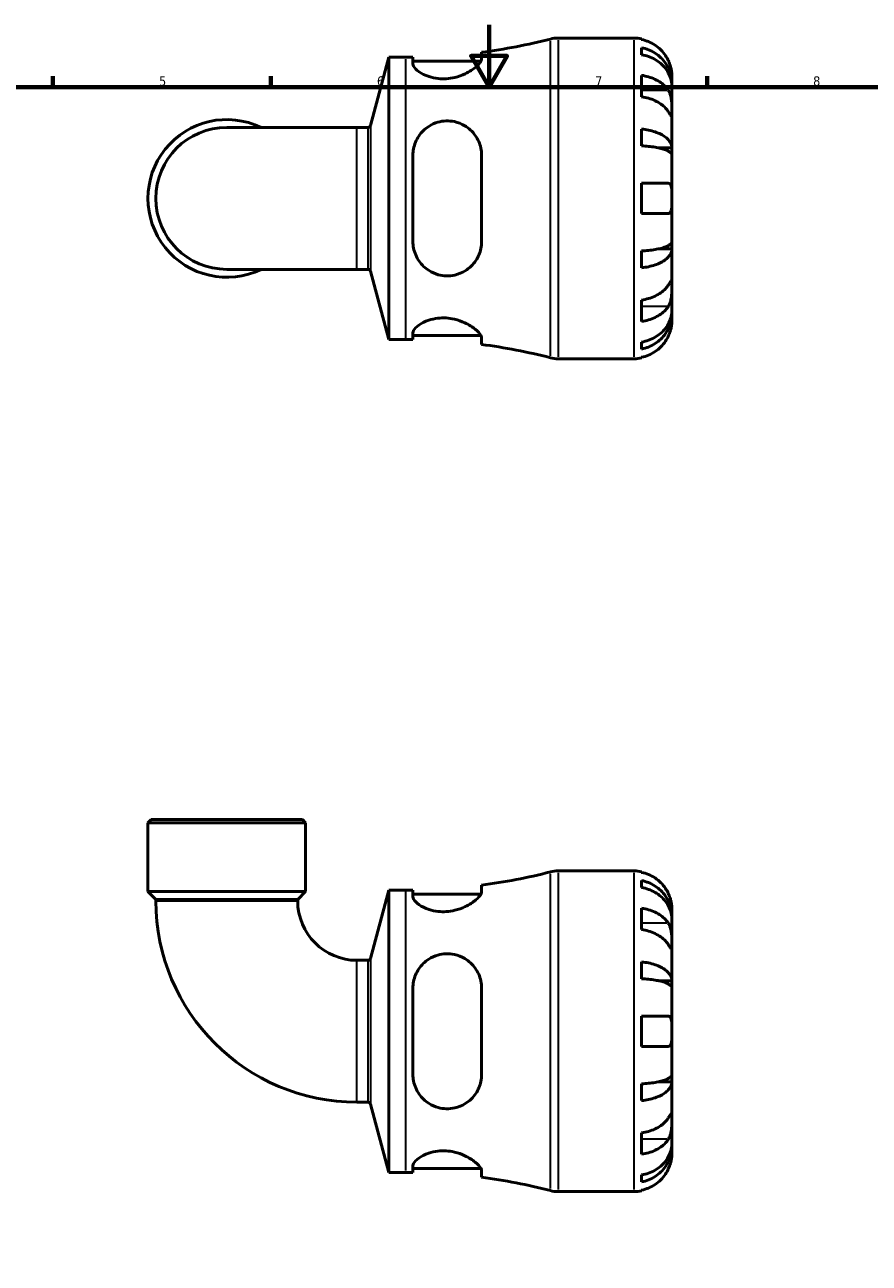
# Model space of a CAD drawing. Header units: millimetres. Extents: x 0 to 902, y -219 to 623.
# Tile 3 of 4: x 271 to 543, y 196 to 594. Entities that reach past the tile are written whole.
import ezdxf

# ---------------------------------------------------------------- set-up
doc = ezdxf.new("R2010")
doc.units = ezdxf.units.MM
for name, color, linetype, lineweight in [('Border (ANSI)', 7, 'Continuous', 70), ('Visible (ANSI)', 7, 'Continuous', 50), ('Visible Narrow (ANSI)', 7, 'Continuous', 35)]:
    doc.layers.add(name, color=color, linetype=linetype, lineweight=lineweight)
doc.styles.add('Note Text (ANSI)', font='tahoma.ttf')

# ---------------------------------------------------------------- blocks, each defined once
blk = doc.blocks.new('Borders Default Border')
at = {"layer": 'Border (ANSI)'}
for p, q in [((280.33, 574), (280.33, 577.45)), ((350.42, 574), (350.42, 577.45)), ((490.58, 574), (490.58, 577.45))]:
    blk.add_line(p, q, dxfattribs=at)
at = {"layer": 'Border (ANSI)', "flags": 128}
for points in [[(420.5, 594), (420.5, 574), (414.73, 584), (426.27, 584), (420.5, 574)], [(20, 20), (20, 574), (821, 574), (821, 20), (20, 20)]]:
    blk.add_lwpolyline(points, dxfattribs=at)
at = {"layer": 'Border (ANSI)', "char_height": 3.05, "attachment_point": 7, "style": 'Note Text (ANSI)'}
for s, insert in [('5', (314.48, 574.34)), ('6', (384.49, 574.34)), ('7', (454.6, 574.4)), ('8', (524.63, 574.33))]:
    blk.add_mtext(s, dxfattribs=dict(at, insert=insert))

msp = doc.modelspace()

# ---------------------------------------------------------------- linework, layer by layer
at = {"layer": 'Visible (ANSI)'}
for p, q in [((442.743, 589.738), (467.101, 589.738)), ((469.526, 589.493), (469.526, 589.263)), ((418.094, 583.057), (418.094, 585.151)), ((469.526, 586.632), (469.526, 584.397)), ((382.452, 561.636), (388.326, 583.558)), ((388.326, 492.918), (388.326, 583.558)), ((388.326, 583.558), (393.726, 583.558)), ((396.044, 583.572), (396.044, 581.402)), ((396.044, 582.298), (417.878, 582.298)), ((469.526, 577.748), (469.526, 570.889)), ((479.226, 575.079), (479.226, 577.613)), ((479.226, 575.079), (479.175, 575.079)), ((479.226, 574.115), (479.226, 575.079)), ((479.226, 566.08), (479.226, 574.115)), ((479.226, 554.463), (479.226, 566.08)), ((378.066, 561.025), (336.226, 561.025)), ((378.066, 561.025), (381.656, 561.025)), ((469.526, 560.519), (469.526, 555.122)), ((479.226, 554.463), (474.935, 554.463)), ((479.226, 552.134), (479.226, 554.463)), ((396.044, 552.098), (396.044, 524.378)), ((418.094, 524.378), (418.094, 552.098)), ((479.226, 538.238), (479.226, 552.134)), ((469.526, 543.088), (469.526, 533.388)), ((479.226, 524.342), (479.226, 538.238)), ((469.526, 521.354), (469.526, 515.957)), ((479.226, 522.013), (474.935, 522.013)), ((479.226, 522.013), (479.226, 524.342)), ((479.226, 510.396), (479.226, 522.013)), ((336.226, 515.451), (378.066, 515.451)), ((378.066, 515.451), (381.656, 515.451)), ((382.452, 514.84), (388.326, 492.918)), ((479.226, 502.361), (479.226, 510.396)), ((469.526, 505.587), (469.526, 498.728)), ((479.226, 501.397), (479.175, 501.397)), ((479.226, 501.397), (479.226, 502.361)), ((479.226, 498.863), (479.226, 501.397)), ((396.044, 495.074), (396.044, 492.904)), ((396.044, 494.178), (417.878, 494.178)), ((418.094, 491.325), (418.094, 493.419)), ((388.326, 492.918), (393.726, 492.918)), ((469.526, 492.079), (469.526, 489.844)), ((442.743, 486.738), (467.101, 486.738)), ((469.526, 487.213), (469.526, 486.983)), ((311.937, 338.741), (310.907, 337.711)), ((311.937, 338.741), (360.515, 338.741)), ((360.515, 338.741), (361.545, 337.711)), ((361.545, 337.711), (310.907, 337.711)), ((310.907, 315.641), (310.907, 337.711)), ((361.545, 315.641), (361.545, 337.711)), ((442.743, 322.241), (467.101, 322.241)), ((469.526, 321.996), (469.526, 321.766)), ((469.526, 319.136), (469.526, 316.9)), ((361.545, 315.641), (310.907, 315.641)), ((313.439, 313.109), (310.907, 315.641)), ((359.013, 313.109), (361.545, 315.641)), ((382.452, 294.139), (388.326, 316.061)), ((388.326, 225.421), (388.326, 316.061)), ((388.326, 316.061), (393.726, 316.061)), ((396.044, 316.076), (396.044, 313.905)), ((396.044, 314.801), (417.878, 314.801)), ((418.094, 315.56), (418.094, 317.654)), ((313.439, 313.109), (313.439, 312.581)), ((359.013, 313.109), (313.439, 313.109)), ((359.013, 313.109), (359.013, 312.581)), ((469.526, 310.251), (469.526, 303.392)), ((479.226, 307.583), (479.175, 307.583)), ((479.226, 307.583), (479.226, 310.116)), ((479.226, 306.618), (479.226, 307.583)), ((479.226, 298.584), (479.226, 306.618)), ((479.226, 286.966), (479.226, 298.584)), ((378.066, 293.528), (381.656, 293.528)), ((469.526, 293.022), (469.526, 287.625)), ((479.226, 286.966), (474.935, 286.966)), ((479.226, 284.638), (479.226, 286.966)), ((396.044, 284.601), (396.044, 256.881)), ((418.094, 256.881), (418.094, 284.601)), ((479.226, 270.741), (479.226, 284.638)), ((469.526, 275.591), (469.526, 265.891)), ((479.226, 256.845), (479.226, 270.741)), ((479.226, 254.517), (479.226, 256.845)), ((469.526, 253.857), (469.526, 248.46)), ((479.226, 254.517), (474.935, 254.517)), ((479.226, 242.899), (479.226, 254.517)), ((378.066, 247.954), (381.656, 247.954)), ((382.452, 247.344), (388.326, 225.421)), ((479.226, 234.864), (479.226, 242.899)), ((469.526, 238.091), (469.526, 231.232)), ((479.226, 233.9), (479.226, 234.864)), ((479.226, 233.9), (479.175, 233.9)), ((479.226, 231.366), (479.226, 233.9)), ((396.044, 227.578), (396.044, 225.407)), ((388.326, 225.421), (393.726, 225.421)), ((396.044, 226.681), (417.878, 226.681)), ((418.094, 223.828), (418.094, 225.923)), ((469.526, 224.582), (469.526, 222.347)), ((442.743, 219.241), (467.101, 219.241)), ((469.526, 219.716), (469.526, 219.486))]:
    msp.add_line(p, q, dxfattribs=at)
for centre, radius, start, end in [((393.726, 770.733), 187.175, 277.48032, 284.37193), ((442.743, 579.438), 10.3, 90, 104.37193), ((467.101, 577.613), 12.125, 78.46304, 90), ((393.726, 770.733), 187.175, 270, 270.70942), ((336.226, 538.238), 25.319, 64.15807, 295.84193), ((336.226, 538.238), 22.787, 90, 270), ((381.656, 561.849), 0.824, 270, 345), ((381.656, 514.627), 0.824, 15, 90), ((393.726, 305.743), 187.175, 89.29058, 90), ((393.726, 305.743), 187.175, 75.62807, 82.51968), ((442.743, 497.038), 10.3, 255.62807, 270), ((467.101, 498.863), 12.125, 270, 281.53696), ((442.743, 311.941), 10.3, 90, 104.37193), ((467.101, 310.116), 12.125, 78.46304, 90), ((393.726, 503.236), 187.175, 277.48032, 284.37193), ((393.726, 503.236), 187.175, 270, 270.70942), ((378.066, 312.581), 64.627, 180, 270), ((378.066, 312.581), 19.053, 180, 270), ((381.656, 294.352), 0.824, 270, 345), ((381.656, 247.13), 0.824, 15, 90), ((393.726, 38.246), 187.175, 89.29058, 90), ((393.726, 38.246), 187.175, 75.62807, 82.51968), ((442.743, 229.541), 10.3, 255.62807, 270), ((467.101, 231.366), 12.125, 270, 281.53696)]:
    msp.add_arc(centre, radius, start, end, dxfattribs=at)
for points, knots in [([(478.094, 582.463), (477.84, 583.013), (477.53, 583.572), (476.722, 584.785), (476.196, 585.419), (475.136, 586.481), (474.507, 587.008), (473.151, 587.916), (472.424, 588.298), (471.061, 588.864), (470.303, 589.104), (469.526, 589.263)], [5.9143146, 5.9143146, 5.9143146, 5.9143146, 6.0897305, 6.0897305, 6.3151304, 6.3151304, 6.5397196, 6.5397196, 6.7643088, 6.7643088, 6.9824261, 6.9824261, 6.9824261, 6.9824261]), ([(469.526, 586.632), (470.303, 586.478), (471.063, 586.246), (472.426, 585.698), (473.153, 585.329), (474.509, 584.449), (475.139, 583.94), (476.198, 582.912), (476.724, 582.3), (477.632, 580.981), (478.013, 580.275), (478.587, 578.929), (478.833, 578.166), (479.152, 576.605), (479.226, 575.809), (479.226, 575.079)], [0.2300349, 0.2300349, 0.2300349, 0.2300349, 0.4483378, 0.4483378, 0.6728957, 0.6728957, 0.8974535, 0.8974535, 1.1226267, 1.1226267, 1.3478, 1.3478, 1.5738057, 1.5738057, 1.7998115, 1.7998115, 1.7998115, 1.7998115]), ([(418.094, 583.057), (418.094, 582.82), (418.014, 582.553), (417.566, 581.709), (417.008, 581.073), (415.365, 579.687), (414.216, 578.929), (411.837, 577.795), (410.7, 577.372), (408.598, 576.864), (407.688, 576.721), (405.889, 576.603), (405.023, 576.622), (403.117, 576.825), (402.121, 577.048), (399.939, 577.757), (398.86, 578.307), (397.15, 579.48), (396.54, 580.107), (396.112, 580.931), (396.044, 581.175), (396.044, 581.402)], [-3.8955804, -3.8955804, -3.8955804, -3.8955804, -3.6535708, -3.6535708, -3.19293, -3.19293, -2.6729658, -2.6729658, -2.284942, -2.284942, -2.0060777, -2.0060777, -1.7415575, -1.7415575, -1.4079212, -1.4079212, -0.9369214, -0.9369214, -0.4425319, -0.4425319, -0.2186521, -0.2186521, -0.2186521, -0.2186521]), ([(479.226, 574.115), (479.226, 574.764), (479.152, 575.473), (478.833, 576.862), (478.587, 577.541), (478.013, 578.739), (477.632, 579.367), (476.724, 580.541), (476.198, 581.086), (475.139, 582), (474.509, 582.454), (473.153, 583.237), (472.426, 583.566), (471.063, 584.053), (470.303, 584.26), (469.526, 584.397)], [5.4054322, 5.4054322, 5.4054322, 5.4054322, 5.6314379, 5.6314379, 5.8574437, 5.8574437, 6.0826169, 6.0826169, 6.3077901, 6.3077901, 6.5323479, 6.5323479, 6.7569058, 6.7569058, 6.9752088, 6.9752088, 6.9752088, 6.9752088]), ([(479.226, 577.613), (479.226, 577.613), (479.227, 577.672), (479.222, 577.915), (479.217, 578.11), (479.172, 578.698), (479.123, 579.127), (478.959, 579.963), (478.871, 580.327), (478.676, 580.987), (478.58, 581.273), (478.362, 581.853), (478.24, 582.146), (478.103, 582.444), (478.099, 582.453), (478.094, 582.463)], [-3.37535926, -3.37535926, -3.37535926, -3.37535926, -3.24472064, -3.24472064, -3.10081281, -3.10081281, -2.91318515, -2.91318515, -2.78540812, -2.78540812, -2.69094331, -2.69094331, -2.59427293, -2.59427293, -2.59108226, -2.59108226, -2.59108226, -2.59108226]), ([(469.526, 577.748), (470.303, 577.635), (471.061, 577.466), (472.424, 577.066), (473.151, 576.795), (474.507, 576.153), (475.136, 575.78), (476.196, 575.029), (476.722, 574.581), (477.53, 573.724), (477.84, 573.328), (478.094, 572.939)], [0.2300371, 0.2300371, 0.2300371, 0.2300371, 0.4481544, 0.4481544, 0.6727436, 0.6727436, 0.8973328, 0.8973328, 1.1227327, 1.1227327, 1.2981486, 1.2981486, 1.2981486, 1.2981486]), ([(478.094, 572.939), (478.148, 572.857), (478.2, 572.772), (478.382, 572.449), (478.501, 572.193), (478.719, 571.618), (478.814, 571.298), (479.006, 570.478), (479.081, 569.97), (479.189, 568.841), (479.21, 568.234), (479.228, 567.073), (479.226, 566.534), (479.226, 566.08)], [-0.78090098, -0.78090098, -0.78090098, -0.78090098, -0.74249641, -0.74249641, -0.64168011, -0.64168011, -0.53308797, -0.53308797, -0.37727943, -0.37727943, -0.19250343, -0.19250343, 0, 0, 0, 0]), ([(478.094, 566.08), (477.84, 566.469), (477.53, 566.865), (476.722, 567.722), (476.196, 568.17), (475.136, 568.921), (474.507, 569.294), (473.151, 569.936), (472.424, 570.207), (471.061, 570.607), (470.303, 570.776), (469.526, 570.889)], [5.9143146, 5.9143146, 5.9143146, 5.9143146, 6.0897305, 6.0897305, 6.3151304, 6.3151304, 6.5397196, 6.5397196, 6.7643088, 6.7643088, 6.9824261, 6.9824261, 6.9824261, 6.9824261]), ([(479.226, 566.08), (479.226, 565.812), (479.227, 565.576), (479.224, 565.166), (479.221, 564.998), (479.196, 564.721), (479.169, 564.648), (479.058, 564.674), (478.977, 564.765), (478.78, 565.038), (478.683, 565.182), (478.46, 565.521), (478.336, 565.71), (478.165, 565.972), (478.13, 566.026), (478.094, 566.08)], [0, 0, 0, 0, 0.11375655, 0.11375655, 0.23538098, 0.23538098, 0.39430899, 0.39430899, 0.54630686, 0.54630686, 0.65204055, 0.65204055, 0.75381821, 0.75381821, 0.77933795, 0.77933795, 0.77933795, 0.77933795]), ([(396.044, 552.098), (396.044, 552.797), (396.11, 553.491), (396.522, 555.643), (397.099, 557.033), (398.75, 559.481), (399.822, 560.545), (402.007, 561.952), (403.01, 562.409), (404.927, 562.948), (405.795, 563.084), (407.58, 563.148), (408.474, 563.069), (410.545, 562.633), (411.669, 562.186), (414.038, 560.786), (415.192, 559.71), (416.924, 557.252), (417.533, 555.883), (418.01, 553.657), (418.094, 552.882), (418.094, 552.098)], [-3.8481612, -3.8481612, -3.8481612, -3.8481612, -3.6270332, -3.6270332, -3.149235, -3.149235, -2.6745547, -2.6745547, -2.3368508, -2.3368508, -2.0716963, -2.0716963, -1.7982934, -1.7982934, -1.4184679, -1.4184679, -0.9070726, -0.9070726, -0.4224468, -0.4224468, -0.1748914, -0.1748914, -0.1748914, -0.1748914]), ([(469.526, 560.519), (470.303, 560.438), (471.063, 560.317), (472.426, 560.029), (473.153, 559.836), (474.509, 559.375), (475.139, 559.107), (476.198, 558.569), (476.724, 558.248), (477.632, 557.556), (478.013, 557.186), (478.587, 556.481), (478.833, 556.08), (479.152, 555.262), (479.226, 554.845), (479.226, 554.463)], [0.2300349, 0.2300349, 0.2300349, 0.2300349, 0.4483378, 0.4483378, 0.6728957, 0.6728957, 0.8974535, 0.8974535, 1.1226267, 1.1226267, 1.3478, 1.3478, 1.5738057, 1.5738057, 1.7998115, 1.7998115, 1.7998115, 1.7998115]), ([(479.226, 552.134), (479.226, 552.323), (479.152, 552.529), (478.833, 552.932), (478.587, 553.13), (478.013, 553.478), (477.632, 553.661), (476.724, 554.002), (476.198, 554.16), (475.139, 554.426), (474.509, 554.558), (473.153, 554.785), (472.426, 554.881), (471.063, 555.022), (470.303, 555.082), (469.526, 555.122)], [5.4054322, 5.4054322, 5.4054322, 5.4054322, 5.6314379, 5.6314379, 5.8574437, 5.8574437, 6.0826169, 6.0826169, 6.3077901, 6.3077901, 6.5323479, 6.5323479, 6.7569058, 6.7569058, 6.9752088, 6.9752088, 6.9752088, 6.9752088]), ([(469.526, 543.088), (470.303, 543.088), (471.061, 543.088), (472.424, 543.088), (473.151, 543.088), (474.507, 543.088), (475.136, 543.088), (476.196, 543.088), (476.722, 543.088), (477.53, 543.088), (477.84, 543.088), (478.094, 543.088)], [0.2300371, 0.2300371, 0.2300371, 0.2300371, 0.4481544, 0.4481544, 0.6727436, 0.6727436, 0.8973328, 0.8973328, 1.1227327, 1.1227327, 1.2981486, 1.2981486, 1.2981486, 1.2981486]), ([(478.094, 543.088), (478.165, 543.088), (478.232, 543.081), (478.413, 543.04), (478.519, 542.989), (478.72, 542.824), (478.811, 542.704), (479.003, 542.312), (479.081, 542), (479.189, 541.185), (479.21, 540.67), (479.229, 539.513), (479.226, 538.879), (479.226, 538.238)], [-0.77507703, -0.77507703, -0.77507703, -0.77507703, -0.72560399, -0.72560399, -0.63594265, -0.63594265, -0.53365641, -0.53365641, -0.3753162, -0.3753162, -0.19216783, -0.19216783, 0, 0, 0, 0]), ([(479.226, 538.238), (479.226, 537.803), (479.227, 537.369), (479.222, 536.487), (479.217, 536.047), (479.172, 535.118), (479.123, 534.665), (478.959, 534.061), (478.871, 533.865), (478.676, 533.608), (478.58, 533.527), (478.362, 533.417), (478.24, 533.39), (478.103, 533.388), (478.099, 533.388), (478.094, 533.388)], [-3.37535926, -3.37535926, -3.37535926, -3.37535926, -3.24472064, -3.24472064, -3.10081281, -3.10081281, -2.91318515, -2.91318515, -2.78540812, -2.78540812, -2.69094331, -2.69094331, -2.59427293, -2.59427293, -2.59108226, -2.59108226, -2.59108226, -2.59108226]), ([(478.094, 533.388), (477.84, 533.388), (477.53, 533.388), (476.722, 533.388), (476.196, 533.388), (475.136, 533.388), (474.507, 533.388), (473.151, 533.388), (472.424, 533.388), (471.061, 533.388), (470.303, 533.388), (469.526, 533.388)], [5.9143146, 5.9143146, 5.9143146, 5.9143146, 6.0897305, 6.0897305, 6.3151304, 6.3151304, 6.5397196, 6.5397196, 6.7643088, 6.7643088, 6.9824261, 6.9824261, 6.9824261, 6.9824261]), ([(418.094, 524.378), (418.094, 523.612), (418.014, 522.855), (417.566, 520.718), (417.008, 519.409), (415.365, 516.949), (414.216, 515.833), (411.837, 514.366), (410.7, 513.893), (408.598, 513.422), (407.688, 513.332), (405.889, 513.381), (405.023, 513.509), (403.117, 514.027), (402.121, 514.468), (399.939, 515.835), (398.86, 516.875), (397.15, 519.328), (396.54, 520.761), (396.112, 522.969), (396.044, 523.671), (396.044, 524.378)], [-3.8955804, -3.8955804, -3.8955804, -3.8955804, -3.6535708, -3.6535708, -3.19293, -3.19293, -2.6729658, -2.6729658, -2.284942, -2.284942, -2.0060777, -2.0060777, -1.7415575, -1.7415575, -1.4079212, -1.4079212, -0.9369214, -0.9369214, -0.4425319, -0.4425319, -0.2186521, -0.2186521, -0.2186521, -0.2186521]), ([(469.526, 521.354), (470.303, 521.394), (471.063, 521.454), (472.426, 521.595), (473.153, 521.691), (474.509, 521.918), (475.139, 522.05), (476.198, 522.316), (476.724, 522.474), (477.632, 522.815), (478.013, 522.998), (478.587, 523.346), (478.833, 523.543), (479.152, 523.947), (479.226, 524.153), (479.226, 524.342)], [0.2300349, 0.2300349, 0.2300349, 0.2300349, 0.4483378, 0.4483378, 0.6728957, 0.6728957, 0.8974535, 0.8974535, 1.1226267, 1.1226267, 1.3478, 1.3478, 1.5738057, 1.5738057, 1.7998115, 1.7998115, 1.7998115, 1.7998115]), ([(479.226, 522.013), (479.226, 521.631), (479.152, 521.213), (478.833, 520.396), (478.587, 519.995), (478.013, 519.29), (477.632, 518.92), (476.724, 518.228), (476.198, 517.907), (475.139, 517.368), (474.509, 517.101), (473.153, 516.64), (472.426, 516.447), (471.063, 516.159), (470.303, 516.038), (469.526, 515.957)], [5.4054322, 5.4054322, 5.4054322, 5.4054322, 5.6314379, 5.6314379, 5.8574437, 5.8574437, 6.0826169, 6.0826169, 6.3077901, 6.3077901, 6.5323479, 6.5323479, 6.7569058, 6.7569058, 6.9752088, 6.9752088, 6.9752088, 6.9752088]), ([(469.526, 505.587), (470.303, 505.7), (471.061, 505.869), (472.424, 506.269), (473.151, 506.539), (474.507, 507.182), (475.136, 507.555), (476.196, 508.306), (476.722, 508.754), (477.53, 509.611), (477.84, 510.007), (478.094, 510.396)], [0.2300371, 0.2300371, 0.2300371, 0.2300371, 0.4481544, 0.4481544, 0.6727436, 0.6727436, 0.8973328, 0.8973328, 1.1227327, 1.1227327, 1.2981486, 1.2981486, 1.2981486, 1.2981486]), ([(478.094, 510.396), (478.148, 510.478), (478.2, 510.557), (478.382, 510.836), (478.501, 511.019), (478.719, 511.348), (478.814, 511.488), (479.006, 511.745), (479.081, 511.822), (479.189, 511.809), (479.21, 511.686), (479.228, 511.208), (479.226, 510.849), (479.226, 510.396)], [-0.78090098, -0.78090098, -0.78090098, -0.78090098, -0.74249641, -0.74249641, -0.64168011, -0.64168011, -0.53308797, -0.53308797, -0.37727943, -0.37727943, -0.19250343, -0.19250343, 0, 0, 0, 0]), ([(479.226, 510.396), (479.226, 510.128), (479.227, 509.829), (479.224, 509.161), (479.221, 508.79), (479.196, 507.898), (479.169, 507.371), (479.058, 506.341), (478.977, 505.849), (478.78, 505.058), (478.683, 504.751), (478.46, 504.189), (478.336, 503.936), (478.165, 503.648), (478.13, 503.591), (478.094, 503.537)], [0, 0, 0, 0, 0.11375655, 0.11375655, 0.23538098, 0.23538098, 0.39430899, 0.39430899, 0.54630686, 0.54630686, 0.65204055, 0.65204055, 0.75381821, 0.75381821, 0.77933795, 0.77933795, 0.77933795, 0.77933795]), ([(478.094, 503.537), (477.84, 503.148), (477.53, 502.752), (476.722, 501.895), (476.196, 501.447), (475.136, 500.696), (474.507, 500.323), (473.151, 499.681), (472.424, 499.41), (471.061, 499.01), (470.303, 498.841), (469.526, 498.728)], [5.9143146, 5.9143146, 5.9143146, 5.9143146, 6.0897305, 6.0897305, 6.3151304, 6.3151304, 6.5397196, 6.5397196, 6.7643088, 6.7643088, 6.9824261, 6.9824261, 6.9824261, 6.9824261]), ([(469.526, 492.079), (470.303, 492.216), (471.063, 492.423), (472.426, 492.91), (473.153, 493.239), (474.509, 494.022), (475.139, 494.475), (476.198, 495.39), (476.724, 495.935), (477.632, 497.109), (478.013, 497.737), (478.587, 498.935), (478.833, 499.614), (479.152, 501.003), (479.226, 501.712), (479.226, 502.361)], [0.2300349, 0.2300349, 0.2300349, 0.2300349, 0.4483378, 0.4483378, 0.6728957, 0.6728957, 0.8974535, 0.8974535, 1.1226267, 1.1226267, 1.3478, 1.3478, 1.5738057, 1.5738057, 1.7998115, 1.7998115, 1.7998115, 1.7998115]), ([(479.226, 501.397), (479.226, 500.667), (479.152, 499.871), (478.833, 498.31), (478.587, 497.547), (478.013, 496.201), (477.632, 495.495), (476.724, 494.176), (476.198, 493.564), (475.139, 492.536), (474.509, 492.026), (473.153, 491.147), (472.426, 490.778), (471.063, 490.23), (470.303, 489.998), (469.526, 489.844)], [5.4054322, 5.4054322, 5.4054322, 5.4054322, 5.6314379, 5.6314379, 5.8574437, 5.8574437, 6.0826169, 6.0826169, 6.3077901, 6.3077901, 6.5323479, 6.5323479, 6.7569058, 6.7569058, 6.9752088, 6.9752088, 6.9752088, 6.9752088]), ([(396.044, 495.074), (396.044, 495.299), (396.11, 495.54), (396.522, 496.342), (397.099, 496.945), (398.75, 498.108), (399.822, 498.668), (402.007, 499.399), (403.01, 499.632), (404.927, 499.849), (405.795, 499.874), (407.58, 499.768), (408.474, 499.634), (410.545, 499.151), (411.669, 498.746), (414.038, 497.649), (415.192, 496.907), (416.924, 495.495), (417.533, 494.82), (418.01, 493.935), (418.094, 493.662), (418.094, 493.419)], [-3.8481612, -3.8481612, -3.8481612, -3.8481612, -3.6270332, -3.6270332, -3.149235, -3.149235, -2.6745547, -2.6745547, -2.3368508, -2.3368508, -2.0716963, -2.0716963, -1.7982934, -1.7982934, -1.4184679, -1.4184679, -0.9070726, -0.9070726, -0.4224468, -0.4224468, -0.1748914, -0.1748914, -0.1748914, -0.1748914]), ([(478.094, 494.013), (478.165, 494.165), (478.232, 494.318), (478.413, 494.751), (478.519, 495.031), (478.72, 495.624), (478.811, 495.934), (479.003, 496.695), (479.081, 497.119), (479.189, 497.913), (479.21, 498.254), (479.229, 498.736), (479.226, 498.863), (479.226, 498.863)], [-0.77507703, -0.77507703, -0.77507703, -0.77507703, -0.72560399, -0.72560399, -0.63594265, -0.63594265, -0.53365641, -0.53365641, -0.3753162, -0.3753162, -0.19216783, -0.19216783, 0, 0, 0, 0]), ([(469.526, 487.213), (470.303, 487.372), (471.061, 487.612), (472.424, 488.178), (473.151, 488.56), (474.507, 489.468), (475.136, 489.995), (476.196, 491.057), (476.722, 491.691), (477.53, 492.904), (477.84, 493.463), (478.094, 494.013)], [0.2300371, 0.2300371, 0.2300371, 0.2300371, 0.4481544, 0.4481544, 0.6727436, 0.6727436, 0.8973328, 0.8973328, 1.1227327, 1.1227327, 1.2981486, 1.2981486, 1.2981486, 1.2981486]), ([(478.094, 314.966), (477.84, 315.516), (477.53, 316.076), (476.722, 317.288), (476.196, 317.922), (475.136, 318.984), (474.507, 319.511), (473.151, 320.42), (472.424, 320.802), (471.061, 321.368), (470.303, 321.607), (469.526, 321.766)], [5.9143146, 5.9143146, 5.9143146, 5.9143146, 6.0897305, 6.0897305, 6.3151304, 6.3151304, 6.5397196, 6.5397196, 6.7643088, 6.7643088, 6.9824261, 6.9824261, 6.9824261, 6.9824261]), ([(469.526, 319.136), (470.303, 318.981), (471.063, 318.75), (472.426, 318.202), (473.153, 317.832), (474.509, 316.953), (475.139, 316.443), (476.198, 315.416), (476.724, 314.803), (477.632, 313.484), (478.013, 312.778), (478.587, 311.433), (478.833, 310.669), (479.152, 309.109), (479.226, 308.312), (479.226, 307.583)], [0.2300349, 0.2300349, 0.2300349, 0.2300349, 0.4483378, 0.4483378, 0.6728957, 0.6728957, 0.8974535, 0.8974535, 1.1226267, 1.1226267, 1.3478, 1.3478, 1.5738057, 1.5738057, 1.7998115, 1.7998115, 1.7998115, 1.7998115]), ([(418.094, 315.56), (418.094, 315.323), (418.014, 315.057), (417.566, 314.212), (417.008, 313.576), (415.365, 312.191), (414.216, 311.432), (411.837, 310.298), (410.7, 309.876), (408.598, 309.367), (407.688, 309.224), (405.889, 309.106), (405.023, 309.125), (403.117, 309.328), (402.121, 309.551), (399.939, 310.261), (398.86, 310.81), (397.15, 311.983), (396.54, 312.61), (396.112, 313.434), (396.044, 313.678), (396.044, 313.905)], [-3.8955804, -3.8955804, -3.8955804, -3.8955804, -3.6535708, -3.6535708, -3.19293, -3.19293, -2.6729658, -2.6729658, -2.284942, -2.284942, -2.0060777, -2.0060777, -1.7415575, -1.7415575, -1.4079212, -1.4079212, -0.9369214, -0.9369214, -0.4425319, -0.4425319, -0.2186521, -0.2186521, -0.2186521, -0.2186521]), ([(479.226, 306.618), (479.226, 307.267), (479.152, 307.976), (478.833, 309.365), (478.587, 310.045), (478.013, 311.242), (477.632, 311.871), (476.724, 313.044), (476.198, 313.589), (475.139, 314.504), (474.509, 314.957), (473.153, 315.74), (472.426, 316.069), (471.063, 316.557), (470.303, 316.763), (469.526, 316.9)], [5.4054322, 5.4054322, 5.4054322, 5.4054322, 5.6314379, 5.6314379, 5.8574437, 5.8574437, 6.0826169, 6.0826169, 6.3077901, 6.3077901, 6.5323479, 6.5323479, 6.7569058, 6.7569058, 6.9752088, 6.9752088, 6.9752088, 6.9752088]), ([(479.226, 310.116), (479.226, 310.116), (479.227, 310.189), (479.22, 310.493), (479.211, 310.741), (479.152, 311.36), (479.106, 311.714), (478.961, 312.457), (478.872, 312.829), (478.684, 313.462), (478.603, 313.709), (478.429, 314.182), (478.34, 314.407), (478.196, 314.743), (478.146, 314.855), (478.094, 314.966)], [0, 0, 0, 0, 0.14558971, 0.14558971, 0.30930841, 0.30930841, 0.45830506, 0.45830506, 0.58735107, 0.58735107, 0.66775406, 0.66775406, 0.73999155, 0.73999155, 0.77632248, 0.77632248, 0.77632248, 0.77632248]), ([(469.526, 310.251), (470.303, 310.138), (471.061, 309.969), (472.424, 309.569), (473.151, 309.299), (474.507, 308.656), (475.136, 308.284), (476.196, 307.532), (476.722, 307.085), (477.53, 306.227), (477.84, 305.831), (478.094, 305.443)], [0.2300371, 0.2300371, 0.2300371, 0.2300371, 0.4481544, 0.4481544, 0.6727436, 0.6727436, 0.8973328, 0.8973328, 1.1227327, 1.1227327, 1.2981486, 1.2981486, 1.2981486, 1.2981486]), ([(478.094, 298.584), (477.84, 298.972), (477.53, 299.368), (476.722, 300.226), (476.196, 300.674), (475.136, 301.425), (474.507, 301.797), (473.151, 302.44), (472.424, 302.71), (471.061, 303.11), (470.303, 303.279), (469.526, 303.392)], [5.9143146, 5.9143146, 5.9143146, 5.9143146, 6.0897305, 6.0897305, 6.3151304, 6.3151304, 6.5397196, 6.5397196, 6.7643088, 6.7643088, 6.9824261, 6.9824261, 6.9824261, 6.9824261]), ([(478.094, 305.443), (478.148, 305.361), (478.2, 305.275), (478.382, 304.952), (478.501, 304.696), (478.719, 304.121), (478.814, 303.802), (479.006, 302.981), (479.081, 302.473), (479.189, 301.345), (479.21, 300.738), (479.228, 299.576), (479.226, 299.037), (479.226, 298.584)], [-0.78090098, -0.78090098, -0.78090098, -0.78090098, -0.74249641, -0.74249641, -0.64168011, -0.64168011, -0.53308797, -0.53308797, -0.37727943, -0.37727943, -0.19250343, -0.19250343, 0, 0, 0, 0]), ([(479.226, 298.584), (479.226, 298.315), (479.227, 298.08), (479.224, 297.669), (479.221, 297.501), (479.196, 297.224), (479.169, 297.151), (479.058, 297.177), (478.977, 297.268), (478.78, 297.541), (478.683, 297.686), (478.46, 298.024), (478.336, 298.214), (478.165, 298.475), (478.13, 298.529), (478.094, 298.584)], [0, 0, 0, 0, 0.11375655, 0.11375655, 0.23538098, 0.23538098, 0.39430899, 0.39430899, 0.54630686, 0.54630686, 0.65204055, 0.65204055, 0.75381821, 0.75381821, 0.77933795, 0.77933795, 0.77933795, 0.77933795]), ([(396.044, 284.601), (396.044, 285.301), (396.11, 285.995), (396.522, 288.146), (397.099, 289.537), (398.75, 291.985), (399.822, 293.048), (402.007, 294.455), (403.01, 294.913), (404.927, 295.452), (405.795, 295.588), (407.58, 295.652), (408.474, 295.572), (410.545, 295.136), (411.669, 294.689), (414.038, 293.289), (415.192, 292.213), (416.924, 289.756), (417.533, 288.386), (418.01, 286.16), (418.094, 285.386), (418.094, 284.601)], [-3.8481612, -3.8481612, -3.8481612, -3.8481612, -3.6270332, -3.6270332, -3.149235, -3.149235, -2.6745547, -2.6745547, -2.3368508, -2.3368508, -2.0716963, -2.0716963, -1.7982934, -1.7982934, -1.4184679, -1.4184679, -0.9070726, -0.9070726, -0.4224468, -0.4224468, -0.1748914, -0.1748914, -0.1748914, -0.1748914]), ([(469.526, 293.022), (470.303, 292.941), (471.063, 292.82), (472.426, 292.533), (473.153, 292.339), (474.509, 291.878), (475.139, 291.611), (476.198, 291.072), (476.724, 290.751), (477.632, 290.06), (478.013, 289.69), (478.587, 288.984), (478.833, 288.584), (479.152, 287.766), (479.226, 287.348), (479.226, 286.966)], [0.2300349, 0.2300349, 0.2300349, 0.2300349, 0.4483378, 0.4483378, 0.6728957, 0.6728957, 0.8974535, 0.8974535, 1.1226267, 1.1226267, 1.3478, 1.3478, 1.5738057, 1.5738057, 1.7998115, 1.7998115, 1.7998115, 1.7998115]), ([(479.226, 284.638), (479.226, 284.826), (479.152, 285.032), (478.833, 285.436), (478.587, 285.633), (478.013, 285.981), (477.632, 286.164), (476.724, 286.505), (476.198, 286.663), (475.139, 286.929), (474.509, 287.061), (473.153, 287.288), (472.426, 287.384), (471.063, 287.526), (470.303, 287.586), (469.526, 287.625)], [5.4054322, 5.4054322, 5.4054322, 5.4054322, 5.6314379, 5.6314379, 5.8574437, 5.8574437, 6.0826169, 6.0826169, 6.3077901, 6.3077901, 6.5323479, 6.5323479, 6.7569058, 6.7569058, 6.9752088, 6.9752088, 6.9752088, 6.9752088]), ([(469.526, 275.591), (470.303, 275.591), (471.061, 275.591), (472.424, 275.591), (473.151, 275.591), (474.507, 275.591), (475.136, 275.591), (476.196, 275.591), (476.722, 275.591), (477.53, 275.591), (477.84, 275.591), (478.094, 275.591)], [0.2300371, 0.2300371, 0.2300371, 0.2300371, 0.4481544, 0.4481544, 0.6727436, 0.6727436, 0.8973328, 0.8973328, 1.1227327, 1.1227327, 1.2981486, 1.2981486, 1.2981486, 1.2981486]), ([(478.094, 275.591), (478.165, 275.591), (478.232, 275.584), (478.413, 275.543), (478.519, 275.492), (478.72, 275.327), (478.811, 275.207), (479.003, 274.816), (479.081, 274.504), (479.189, 273.688), (479.21, 273.173), (479.229, 272.017), (479.226, 271.382), (479.226, 270.741)], [-0.77507703, -0.77507703, -0.77507703, -0.77507703, -0.72560399, -0.72560399, -0.63594265, -0.63594265, -0.53365641, -0.53365641, -0.3753162, -0.3753162, -0.19216783, -0.19216783, 0, 0, 0, 0]), ([(479.226, 270.741), (479.226, 270.306), (479.227, 269.872), (479.222, 268.99), (479.217, 268.551), (479.172, 267.621), (479.123, 267.168), (478.959, 266.564), (478.871, 266.368), (478.676, 266.112), (478.58, 266.031), (478.362, 265.921), (478.24, 265.893), (478.103, 265.891), (478.099, 265.891), (478.094, 265.891)], [-3.37535926, -3.37535926, -3.37535926, -3.37535926, -3.24472064, -3.24472064, -3.10081281, -3.10081281, -2.91318515, -2.91318515, -2.78540812, -2.78540812, -2.69094331, -2.69094331, -2.59427293, -2.59427293, -2.59108226, -2.59108226, -2.59108226, -2.59108226]), ([(478.094, 265.891), (477.84, 265.891), (477.53, 265.891), (476.722, 265.891), (476.196, 265.891), (475.136, 265.891), (474.507, 265.891), (473.151, 265.891), (472.424, 265.891), (471.061, 265.891), (470.303, 265.891), (469.526, 265.891)], [5.9143146, 5.9143146, 5.9143146, 5.9143146, 6.0897305, 6.0897305, 6.3151304, 6.3151304, 6.5397196, 6.5397196, 6.7643088, 6.7643088, 6.9824261, 6.9824261, 6.9824261, 6.9824261]), ([(418.094, 256.881), (418.094, 256.115), (418.014, 255.359), (417.566, 253.221), (417.008, 251.912), (415.365, 249.452), (414.216, 248.336), (411.837, 246.869), (410.7, 246.396), (408.598, 245.926), (407.688, 245.835), (405.889, 245.885), (405.023, 246.013), (403.117, 246.53), (402.121, 246.971), (399.939, 248.338), (398.86, 249.378), (397.15, 251.831), (396.54, 253.264), (396.112, 255.472), (396.044, 256.174), (396.044, 256.881)], [-3.8955804, -3.8955804, -3.8955804, -3.8955804, -3.6535708, -3.6535708, -3.19293, -3.19293, -2.6729658, -2.6729658, -2.284942, -2.284942, -2.0060777, -2.0060777, -1.7415575, -1.7415575, -1.4079212, -1.4079212, -0.9369214, -0.9369214, -0.4425319, -0.4425319, -0.2186521, -0.2186521, -0.2186521, -0.2186521]), ([(469.526, 253.857), (470.303, 253.897), (471.063, 253.957), (472.426, 254.099), (473.153, 254.194), (474.509, 254.422), (475.139, 254.553), (476.198, 254.819), (476.724, 254.978), (477.632, 255.319), (478.013, 255.501), (478.587, 255.849), (478.833, 256.047), (479.152, 256.45), (479.226, 256.656), (479.226, 256.845)], [0.2300349, 0.2300349, 0.2300349, 0.2300349, 0.4483378, 0.4483378, 0.6728957, 0.6728957, 0.8974535, 0.8974535, 1.1226267, 1.1226267, 1.3478, 1.3478, 1.5738057, 1.5738057, 1.7998115, 1.7998115, 1.7998115, 1.7998115]), ([(479.226, 254.517), (479.226, 254.134), (479.152, 253.717), (478.833, 252.899), (478.587, 252.498), (478.013, 251.793), (477.632, 251.423), (476.724, 250.731), (476.198, 250.41), (475.139, 249.872), (474.509, 249.605), (473.153, 249.144), (472.426, 248.95), (471.063, 248.663), (470.303, 248.541), (469.526, 248.46)], [5.4054322, 5.4054322, 5.4054322, 5.4054322, 5.6314379, 5.6314379, 5.8574437, 5.8574437, 6.0826169, 6.0826169, 6.3077901, 6.3077901, 6.5323479, 6.5323479, 6.7569058, 6.7569058, 6.9752088, 6.9752088, 6.9752088, 6.9752088]), ([(469.526, 238.091), (470.303, 238.203), (471.061, 238.373), (472.424, 238.773), (473.151, 239.043), (474.507, 239.685), (475.136, 240.058), (476.196, 240.809), (476.722, 241.257), (477.53, 242.114), (477.84, 242.51), (478.094, 242.899)], [0.2300371, 0.2300371, 0.2300371, 0.2300371, 0.4481544, 0.4481544, 0.6727436, 0.6727436, 0.8973328, 0.8973328, 1.1227327, 1.1227327, 1.2981486, 1.2981486, 1.2981486, 1.2981486]), ([(478.094, 242.899), (478.148, 242.981), (478.2, 243.061), (478.382, 243.34), (478.501, 243.522), (478.719, 243.851), (478.814, 243.992), (479.006, 244.249), (479.081, 244.325), (479.189, 244.312), (479.21, 244.189), (479.228, 243.712), (479.226, 243.353), (479.226, 242.899)], [-0.78090098, -0.78090098, -0.78090098, -0.78090098, -0.74249641, -0.74249641, -0.64168011, -0.64168011, -0.53308797, -0.53308797, -0.37727943, -0.37727943, -0.19250343, -0.19250343, 0, 0, 0, 0]), ([(479.226, 242.899), (479.226, 242.631), (479.227, 242.332), (479.224, 241.664), (479.221, 241.293), (479.196, 240.401), (479.169, 239.874), (479.058, 238.844), (478.977, 238.352), (478.78, 237.561), (478.683, 237.254), (478.46, 236.692), (478.336, 236.439), (478.165, 236.151), (478.13, 236.095), (478.094, 236.04)], [0, 0, 0, 0, 0.11375655, 0.11375655, 0.23538098, 0.23538098, 0.39430899, 0.39430899, 0.54630686, 0.54630686, 0.65204055, 0.65204055, 0.75381821, 0.75381821, 0.77933795, 0.77933795, 0.77933795, 0.77933795]), ([(478.094, 236.04), (477.84, 235.651), (477.53, 235.256), (476.722, 234.398), (476.196, 233.95), (475.136, 233.199), (474.507, 232.827), (473.151, 232.184), (472.424, 231.914), (471.061, 231.514), (470.303, 231.344), (469.526, 231.232)], [5.9143146, 5.9143146, 5.9143146, 5.9143146, 6.0897305, 6.0897305, 6.3151304, 6.3151304, 6.5397196, 6.5397196, 6.7643088, 6.7643088, 6.9824261, 6.9824261, 6.9824261, 6.9824261]), ([(469.526, 224.582), (470.303, 224.72), (471.063, 224.926), (472.426, 225.414), (473.153, 225.742), (474.509, 226.525), (475.139, 226.979), (476.198, 227.893), (476.724, 228.438), (477.632, 229.612), (478.013, 230.24), (478.587, 231.438), (478.833, 232.118), (479.152, 233.506), (479.226, 234.215), (479.226, 234.864)], [0.2300349, 0.2300349, 0.2300349, 0.2300349, 0.4483378, 0.4483378, 0.6728957, 0.6728957, 0.8974535, 0.8974535, 1.1226267, 1.1226267, 1.3478, 1.3478, 1.5738057, 1.5738057, 1.7998115, 1.7998115, 1.7998115, 1.7998115]), ([(396.044, 227.578), (396.044, 227.802), (396.11, 228.043), (396.522, 228.845), (397.099, 229.449), (398.75, 230.612), (399.822, 231.171), (402.007, 231.903), (403.01, 232.135), (404.927, 232.352), (405.795, 232.377), (407.58, 232.271), (408.474, 232.137), (410.545, 231.654), (411.669, 231.25), (414.038, 230.152), (415.192, 229.41), (416.924, 227.999), (417.533, 227.323), (418.01, 226.439), (418.094, 226.165), (418.094, 225.923)], [-3.8481612, -3.8481612, -3.8481612, -3.8481612, -3.6270332, -3.6270332, -3.149235, -3.149235, -2.6745547, -2.6745547, -2.3368508, -2.3368508, -2.0716963, -2.0716963, -1.7982934, -1.7982934, -1.4184679, -1.4184679, -0.9070726, -0.9070726, -0.4224468, -0.4224468, -0.1748914, -0.1748914, -0.1748914, -0.1748914]), ([(479.226, 233.9), (479.226, 233.171), (479.152, 232.374), (478.833, 230.814), (478.587, 230.05), (478.013, 228.704), (477.632, 227.998), (476.724, 226.679), (476.198, 226.067), (475.139, 225.04), (474.509, 224.53), (473.153, 223.65), (472.426, 223.281), (471.063, 222.733), (470.303, 222.501), (469.526, 222.347)], [5.4054322, 5.4054322, 5.4054322, 5.4054322, 5.6314379, 5.6314379, 5.8574437, 5.8574437, 6.0826169, 6.0826169, 6.3077901, 6.3077901, 6.5323479, 6.5323479, 6.7569058, 6.7569058, 6.9752088, 6.9752088, 6.9752088, 6.9752088]), ([(478.094, 226.516), (478.165, 226.668), (478.232, 226.822), (478.413, 227.255), (478.519, 227.534), (478.72, 228.128), (478.811, 228.438), (479.003, 229.198), (479.081, 229.622), (479.189, 230.417), (479.21, 230.757), (479.229, 231.239), (479.226, 231.366), (479.226, 231.366)], [-0.77507703, -0.77507703, -0.77507703, -0.77507703, -0.72560399, -0.72560399, -0.63594265, -0.63594265, -0.53365641, -0.53365641, -0.3753162, -0.3753162, -0.19216783, -0.19216783, 0, 0, 0, 0]), ([(469.526, 219.716), (470.303, 219.875), (471.061, 220.115), (472.424, 220.681), (473.151, 221.063), (474.507, 221.972), (475.136, 222.499), (476.196, 223.561), (476.722, 224.194), (477.53, 225.407), (477.84, 225.966), (478.094, 226.516)], [0.2300371, 0.2300371, 0.2300371, 0.2300371, 0.4481544, 0.4481544, 0.6727436, 0.6727436, 0.8973328, 0.8973328, 1.1227327, 1.1227327, 1.2981486, 1.2981486, 1.2981486, 1.2981486])]:
    msp.add_open_spline(points, degree=3, knots=knots, dxfattribs=at)
at = {"layer": 'Visible Narrow (ANSI)'}
for p, q in [((440.186, 487.69), (440.186, 588.786)), ((442.743, 589.104), (442.743, 487.372)), ((467.101, 487.372), (467.101, 589.104)), ((393.726, 493.476), (393.726, 583)), ((477.666, 572.939), (469.955, 572.939)), ((382.452, 561.348), (382.452, 515.128)), ((378.066, 515.732), (378.066, 560.744)), ((381.656, 515.732), (381.656, 560.744)), ((477.666, 503.537), (469.955, 503.537)), ((440.186, 220.194), (440.186, 321.289)), ((442.743, 321.607), (442.743, 219.875)), ((467.101, 219.875), (467.101, 321.607)), ((393.726, 225.979), (393.726, 315.503)), ((313.72, 312.581), (358.733, 312.581)), ((477.666, 305.443), (469.955, 305.443)), ((378.066, 248.235), (378.066, 293.248)), ((381.656, 248.235), (381.656, 293.248)), ((382.452, 293.851), (382.452, 247.632)), ((477.666, 236.04), (469.955, 236.04))]:
    msp.add_line(p, q, dxfattribs=at)

# ---------------------------------------------------------------- block references
msp.add_blockref('Borders Default Border', (0, 0))

doc.saveas('drawing.dxf')
